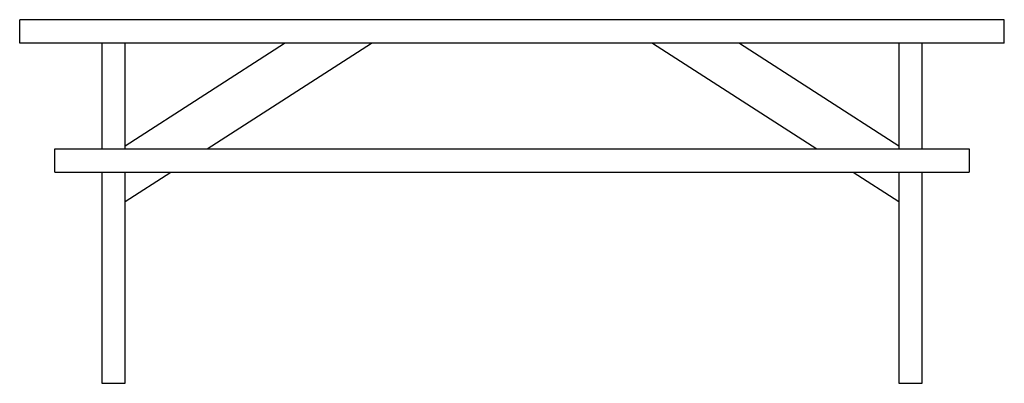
# Model space of a CAD drawing. Extents: x 802 to 886, y 407 to 438.
import ezdxf

# ---------------------------------------------------------------- set-up
doc = ezdxf.new("R2010")
doc.units = 0
doc.layers.get('0').update_dxf_attribs({"linetype": 'CONTINUOUS'})

msp = doc.modelspace()

# ---------------------------------------------------------------- linework, layer by layer
at = {"color": 0}
for p, q in [((802, 436), (802, 438)), ((886, 438), (802, 438)), ((886, 436), (886, 438)), ((886, 436), (802, 436)), ((809, 436), (809, 427)), ((811, 427.255233), (824.60297, 436)), ((811, 427), (811, 436)), ((818, 427), (832, 436)), ((856, 436), (870, 427)), ((863.39703, 436), (877, 427.255233)), ((877, 436), (877, 427)), ((879, 427), (879, 436)), ((805, 425), (805, 427)), ((805, 427), (883, 427)), ((883, 427), (883, 425)), ((805, 425), (883, 425)), ((809, 425), (809, 407)), ((811, 422.5), (814.888889, 425)), ((811, 407), (811, 425)), ((873.111111, 425), (877, 422.5)), ((877, 425), (877, 407)), ((879, 407), (879, 425)), ((809, 407), (811, 407)), ((877, 407), (879, 407))]:
    msp.add_line(p, q, dxfattribs=at)

doc.saveas('drawing.dxf')
